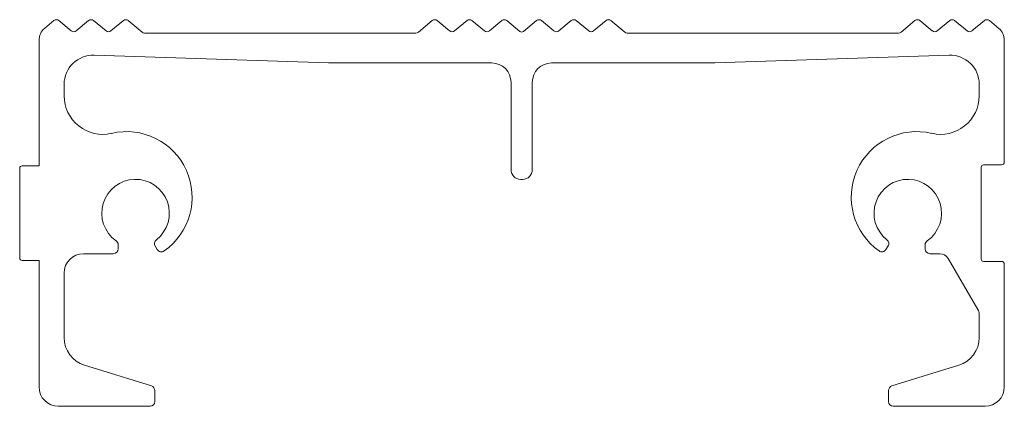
# Model space of a CAD drawing. Header units: millimetres. Extents: x 2 to 104, y 0 to 40.
import ezdxf

# ---------------------------------------------------------------- set-up
doc = ezdxf.new("R2010")
doc.units = ezdxf.units.MM

msp = doc.modelspace()

# ---------------------------------------------------------------- linework, layer by layer
at = {"color": 7, "linetype": 'Continuous', "lineweight": 15}
for p, q in [((5.21, 39.94), (4.24, 39.13)), ((7.01, 38.86), (5.72, 39.94)), ((8.81, 39.94), (7.52, 38.86)), ((10.61, 38.86), (9.32, 39.94)), ((12.41, 39.94), (11.12, 38.86)), ((14.36, 38.74), (12.92, 39.94)), ((44.41, 39.94), (42.98, 38.74)), ((46.21, 38.86), (44.92, 39.94)), ((48.01, 39.94), (46.72, 38.86)), ((49.81, 38.86), (48.52, 39.94)), ((51.61, 39.94), (50.32, 38.86)), ((53.48, 38.81), (52.12, 39.94)), ((55.21, 39.94), (53.86, 38.81)), ((57.01, 38.86), (55.72, 39.94)), ((58.81, 39.94), (57.52, 38.86)), ((60.61, 38.86), (59.32, 39.94)), ((62.41, 39.94), (61.12, 38.86)), ((64.36, 38.74), (62.92, 39.94)), ((94.41, 39.94), (92.98, 38.74)), ((96.21, 38.86), (94.92, 39.94)), ((98.01, 39.94), (96.72, 38.86)), ((99.81, 38.86), (98.52, 39.94)), ((101.61, 39.94), (100.32, 38.86)), ((103.09, 39.13), (102.12, 39.94)), ((3.67, 37.9), (3.67, 24.9)), ((42.72, 38.65), (14.61, 38.65)), ((92.72, 38.65), (64.61, 38.65)), ((103.67, 25.3), (103.67, 37.9)), ((9.37, 36.35), (33.67, 35.55)), ((73.67, 35.55), (97.97, 36.35)), ((33.67, 35.55), (50.57, 35.55)), ((56.77, 35.55), (73.67, 35.55)), ((6.27, 32.16), (6.27, 33.35)), ((52.57, 33.55), (52.57, 24.5)), ((54.77, 33.55), (54.77, 24.5)), ((101.07, 33.35), (101.07, 32.16)), ((1.67, 24.65), (1.67, 15.35)), ((3.67, 24.9), (1.92, 24.9)), ((101.27, 15.25), (101.27, 24.75)), ((101.52, 25), (103.37, 25)), ((53.57, 23.5), (53.77, 23.5)), ((11.87, 16.3), (11.87, 16.73)), ((15.71, 16.6), (15.92, 16.24)), ((91.41, 16.24), (91.63, 16.6)), ((95.47, 16.73), (95.47, 16.3)), ((8.27, 15.8), (11.37, 15.8)), ((95.97, 15.8), (96.99, 15.8)), ((97.86, 15.3), (100.93, 10.03)), ((1.92, 15.1), (3.67, 15.1)), ((3.67, 15.1), (3.67, 2)), ((103.37, 15), (101.52, 15)), ((103.67, 2), (103.67, 14.7)), ((6.27, 7.11), (6.27, 13.8)), ((101.07, 9.53), (101.07, 7.11)), ((15.32, 2.11), (8.38, 4.25)), ((98.95, 4.25), (92.02, 2.11)), ((15.67, 0.5), (15.67, 1.63)), ((91.67, 1.63), (91.67, 0.5)), ((5.67, 0), (15.17, 0)), ((92.17, 0), (101.67, 0))]:
    msp.add_line(p, q, dxfattribs=at)
for centre, radius, start, end in [((5.47, 39.63), 0.4, 50.1944, 129.8056), ((9.07, 39.63), 0.4, 50.1944, 129.8056), ((12.67, 39.63), 0.4, 50.1944, 129.8056), ((44.67, 39.63), 0.4, 50.1944, 129.8056), ((48.27, 39.63), 0.4, 50.1944, 129.8056), ((51.87, 39.63), 0.4, 50.1944, 129.8056), ((55.47, 39.63), 0.4, 50.1944, 129.8056), ((59.07, 39.63), 0.4, 50.1944, 129.8056), ((62.67, 39.63), 0.4, 50.1944, 129.8056), ((94.67, 39.63), 0.4, 50.1944, 129.8056), ((98.27, 39.63), 0.4, 50.1944, 129.8056), ((101.87, 39.63), 0.4, 50.1944, 129.8056), ((5.27, 37.9), 1.6, 129.8056, 180), ((7.27, 39.17), 0.4, 230.1944, 309.8056), ((10.87, 39.17), 0.4, 230.1944, 309.8056), ((46.47, 39.17), 0.4, 230.1944, 309.8056), ((50.07, 39.17), 0.4, 230.1944, 309.8056), ((53.67, 39.04), 0.3, 230.1944, 309.8056), ((57.27, 39.17), 0.4, 230.1944, 309.8056), ((60.87, 39.17), 0.4, 230.1944, 309.8056), ((96.47, 39.17), 0.4, 230.1944, 309.8056), ((100.07, 39.17), 0.4, 230.1944, 309.8056), ((102.07, 37.9), 1.6, 0, 50.1944), ((14.61, 39.05), 0.4, 230.1944, 270), ((42.72, 39.05), 0.4, 270, 309.8056), ((64.61, 39.05), 0.4, 230.1944, 270), ((92.72, 39.05), 0.4, 270, 309.8056), ((9.27, 33.35), 3, 88.1187, 180), ((98.07, 33.35), 3, 0, 91.8813), ((50.57, 33.55), 2, 0, 90), ((56.77, 33.55), 2, 90, 180), ((10.27, 32.16), 4, 180, 283.2408), ((97.07, 32.16), 4, 256.7592, 0), ((12.74, 21.65), 6.79, 305.0262, 103.2408), ((94.6, 21.65), 6.79, 76.7592, 234.9738), ((1.92, 24.65), 0.25, 90, 180), ((53.57, 24.5), 1, 180, 270), ((53.77, 24.5), 1, 270, 0), ((101.52, 24.75), 0.25, 90, 180), ((103.37, 25.3), 0.3, 270, 0), ((13.67, 20), 3.5, 308.1305, 234.9004), ((93.67, 20), 3.5, 305.0996, 231.8695), ((11.37, 16.73), 0.5, 0, 54.9004), ((16.14, 16.85), 0.5, 128.1305, 210.9497), ((91.2, 16.85), 0.5, 329.0503, 51.8695), ((95.97, 16.73), 0.5, 125.0996, 180), ((1.92, 15.35), 0.25, 180, 270), ((8.27, 13.8), 2, 90, 180), ((11.37, 16.3), 0.5, 270, 0), ((16.35, 16.5), 0.5, 210.9497, 305.0262), ((90.98, 16.5), 0.5, 234.9738, 329.0503), ((95.97, 16.3), 0.5, 180, 270), ((96.99, 14.8), 1, 30.2564, 90), ((101.52, 15.25), 0.25, 180, 270), ((103.37, 14.7), 0.3, 0, 90), ((100.07, 9.53), 1, 0, 30.2564), ((9.27, 7.11), 3, 180, 252.8544), ((98.07, 7.11), 3, 287.1456, 0), ((15.17, 1.63), 0.5, 0, 72.8544), ((92.17, 1.63), 0.5, 107.1456, 180), ((5.67, 2), 2, 180, 270), ((101.67, 2), 2, 270, 0), ((15.17, 0.5), 0.5, 270, 0), ((92.17, 0.5), 0.5, 180, 270)]:
    msp.add_arc(centre, radius, start, end, dxfattribs=at)

doc.saveas('drawing.dxf')
